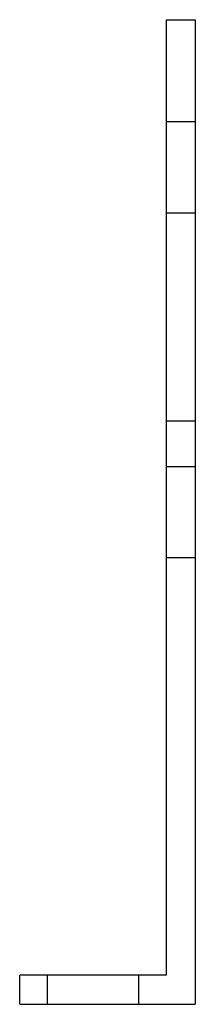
# Model space of a CAD drawing. Header units: millimetres. Extents: x -12 to 12, y -68 to 68.
import ezdxf

# ---------------------------------------------------------------- set-up
doc = ezdxf.new("R2010")
doc.units = ezdxf.units.MM
doc.layers.add('HIDDEN', color=7, linetype='Continuous')
doc.layers.add('THICK', color=7, linetype='Continuous')

msp = doc.modelspace()

# ---------------------------------------------------------------- linework, layer by layer
at = {"layer": 'HIDDEN'}
for p, q in [((8, 67.5), (8, 67.5)), ((8, 67.5), (8, 67.5)), ((12, 67.5), (12, 67.5)), ((12, 67.5), (12, 67.5)), ((8, 53.52), (12, 53.52)), ((8, 53.52), (12, 53.52)), ((8, 41.02), (12, 41.02)), ((8, 41.02), (12, 41.02)), ((8, 12.5), (12, 12.5)), ((8, 6.25), (12, 6.25)), ((8, -6.25), (12, -6.25)), ((-12, -63.5), (-12, -63.5)), ((-8.25, -63.5), (-8.25, -67.5)), ((-8.25, -63.5), (-8.25, -67.5)), ((-8.25, -63.5), (-8.25, -67.5)), ((4.25, -63.5), (4.25, -67.5)), ((4.25, -63.5), (4.25, -67.5)), ((4.25, -63.5), (4.25, -67.5)), ((8, -63.5), (8, -63.5)), ((-12, -67.5), (-12, -67.5)), ((12, -67.5), (12, -67.5))]:
    msp.add_line(p, q, dxfattribs=at)
at = {"layer": 'THICK'}
for p, q in [((8, 67.5), (12, 67.5)), ((8, 67.5), (8, -63.5)), ((12, 67.5), (12, -67.5)), ((8, -63.5), (-12, -63.5)), ((-12, -67.5), (-12, -63.5)), ((-12, -67.5), (12, -67.5))]:
    msp.add_line(p, q, dxfattribs=at)

doc.saveas('drawing.dxf')
